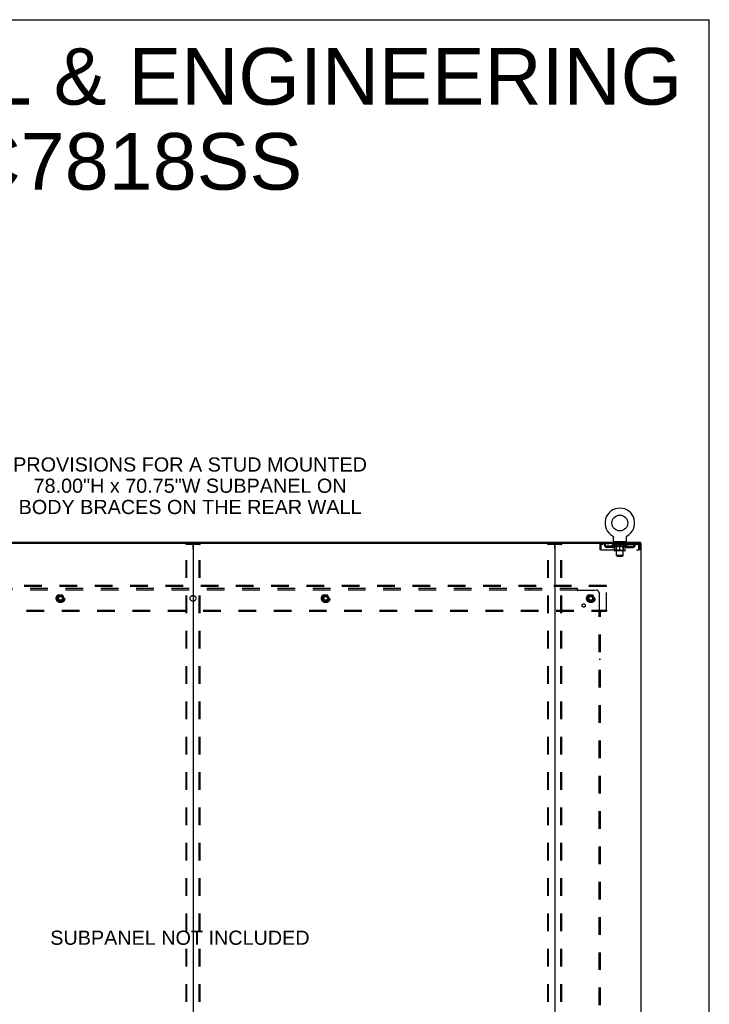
# Model space of a CAD drawing. Header units: inches. Extents: x 0 to 278, y 0 to 180.
# Tile 84 of 84: x 219 to 278, y 95 to 180. Entities that reach past the tile are written whole.
import ezdxf

# ---------------------------------------------------------------- set-up
doc = ezdxf.new("R2010")
doc.units = ezdxf.units.IN
doc.header["$LTSCALE"] = 15.310625
doc.header["$MEASUREMENT"] = 0
doc.linetypes.add('DOT', pattern=[0.2, 0.1, -0.1])
doc.linetypes.add('HIDDEN', pattern=[0.2, 0.1, -0.1])
doc.layers.get('0').update_dxf_attribs({"linetype": 'CONTINUOUS'})
for name, color, linetype in [('DEFAULT_2', 8, 'HIDDEN'), ('DIMENSIONS', 7, 'CONTINUOUS'), ('SUBPANEL', 7, 'CONTINUOUS'), ('WITNESSMARKS', 7, 'CONTINUOUS')]:
    doc.layers.add(name, color=color, linetype=linetype)
doc.styles.get("Standard").update_dxf_attribs({"font": 'arial.ttf'})

msp = doc.modelspace()

# ---------------------------------------------------------------- linework, layer by layer
at = {"color": 7, "linetype": 'Continuous'}
for p, q in [((0, 180.125), (278.375, 180.125)), ((278.375, 0), (278.375, 180.125)), ((269.98, 135.364), (269.98, 135.364)), ((269.98, 135.364), (269.984, 135.361)), ((269.982, 135.362), (269.981, 135.363)), ((269.984, 135.361), (269.988, 135.359)), ((269.988, 135.359), (269.992, 135.356)), ((269.992, 135.356), (269.997, 135.353)), ((269.996, 135.353), (270, 135.349)), ((270, 135.35), (270.004, 135.346)), ((270.004, 135.346), (270.008, 135.343)), ((270.008, 135.343), (270.012, 135.339)), ((270.012, 135.339), (270.015, 135.335)), ((270.015, 135.336), (270.018, 135.332)), ((270.018, 135.332), (270.022, 135.328)), ((270.022, 135.328), (270.025, 135.324)), ((270.025, 135.324), (270.028, 135.319)), ((270.028, 135.32), (270.03, 135.315)), ((270.03, 135.315), (270.033, 135.311)), ((270.033, 135.311), (270.036, 135.306)), ((270.035, 135.307), (270.038, 135.302)), ((270.038, 135.302), (270.04, 135.297)), ((270.04, 135.297), (270.042, 135.293)), ((270.042, 135.293), (270.044, 135.288)), ((270.044, 135.288), (270.045, 135.283)), ((270.045, 135.283), (270.047, 135.278)), ((270.047, 135.278), (270.048, 135.273)), ((270.048, 135.273), (270.049, 135.268)), ((270.049, 135.268), (270.05, 135.263)), ((270.05, 135.263), (270.051, 135.258)), ((270.051, 135.258), (270.052, 135.253)), ((270.052, 135.243), (270.052, 135.239)), ((270.052, 134.925), (270.052, 135.239)), ((271.177, 134.925), (271.177, 135.239)), ((271.178, 135.253), (271.179, 135.258)), ((271.178, 135.248), (271.178, 135.253)), ((271.179, 135.258), (271.18, 135.263)), ((271.18, 135.268), (271.182, 135.273)), ((271.18, 135.263), (271.18, 135.268)), ((271.182, 135.273), (271.183, 135.278)), ((271.183, 135.278), (271.184, 135.283)), ((271.184, 135.283), (271.186, 135.288)), ((271.186, 135.288), (271.188, 135.293)), ((271.19, 135.297), (271.192, 135.302)), ((271.192, 135.302), (271.194, 135.307)), ((271.194, 135.306), (271.197, 135.311)), ((271.197, 135.311), (271.199, 135.315)), ((271.199, 135.315), (271.202, 135.32)), ((271.202, 135.319), (271.205, 135.324)), ((271.205, 135.324), (271.208, 135.328)), ((271.208, 135.328), (271.211, 135.332)), ((271.211, 135.332), (271.215, 135.336)), ((271.218, 135.339), (271.222, 135.343)), ((271.225, 135.346), (271.229, 135.349)), ((271.233, 135.353), (271.237, 135.356)), ((271.237, 135.356), (271.242, 135.359)), ((271.242, 135.359), (271.246, 135.361)), ((271.242, 135.359), (271.243, 135.359)), ((271.246, 135.361), (271.25, 135.364)), ((271.249, 135.363), (271.247, 135.362)), ((202.179, 134.722), (265.009, 134.722)), ((233.594, 134.682), (233.594, 48.97)), ((270.115, 134.856), (270.115, 134.826)), ((271.115, 134.856), (270.115, 134.856)), ((271.115, 134.856), (271.115, 134.826)), ((272.408, 134.722), (272.379, 134.722)), ((272.417, 134.722), (272.417, 134.826))]:
    msp.add_line(p, q, dxfattribs=at)
at = {"color": 3, "linetype": 'Continuous'}
for p, q in [((194.771, 134.826), (272.417, 134.826)), ((264.969, 134.682), (264.969, 48.97)), ((265.009, 134.722), (272.379, 134.722)), ((272.408, 134.722), (272.469, 134.722)), ((272.469, 48.93), (272.469, 134.722))]:
    msp.add_line(p, q, dxfattribs=at)
at = {"color": 7, "linetype": 'Continuous'}
for points in [[(270.052, 135.253), (270.052, 135.248), (270.052, 135.243)], [(271.177, 135.239), (271.177, 135.243), (271.178, 135.248)], [(271.177, 135.239), (271.177, 135.243), (271.178, 135.248)], [(271.188, 135.293), (271.19, 135.297), (271.192, 135.302)], [(271.215, 135.335), (271.218, 135.339), (271.222, 135.343)], [(271.222, 135.343), (271.226, 135.346), (271.229, 135.35)], [(271.229, 135.349), (271.233, 135.353), (271.237, 135.356)]]:
    msp.add_lwpolyline(points, dxfattribs=at)
msp.add_circle((270.615, 136.484), 0.688, dxfattribs=at)
for centre, radius, start, end in [((270.615, 136.484), 1.288, 299.50527, 240.49473), ((270.121, 134.925), 0.069, 180, 265), ((271.108, 134.925), 0.069, 275, 360), ((233.554, 134.682), 0.04, 0, 90), ((233.634, 134.682), 0.04, 90, 180), ((264.929, 134.682), 0.04, 0, 90)]:
    msp.add_arc(centre, radius, start, end, dxfattribs=at)
at = {"color": 3, "linetype": 'Continuous'}
msp.add_arc((265.009, 134.682), 0.04, 90, 180, dxfattribs=at)
at = {"layer": 'DEFAULT_2', "color": 8, "linetype": 'HIDDEN'}
for p, q in [((269.98, 135.364), (269.98, 135.364)), ((269.987, 135.359), (269.988, 135.359)), ((271.25, 135.364), (271.25, 135.364)), ((232.99, 49.043), (232.99, 134.608)), ((233.011, 134.638), (234.177, 134.638)), ((233.064, 49.043), (233.064, 134.608)), ((234.124, 49.043), (234.124, 134.608)), ((234.198, 49.043), (234.198, 134.608)), ((264.365, 49.043), (264.365, 134.608)), ((264.386, 134.638), (265.552, 134.638)), ((264.439, 49.043), (264.439, 134.608)), ((265.499, 49.043), (265.499, 134.608)), ((265.573, 49.043), (265.573, 134.608)), ((268.865, 134.555), (268.865, 134.159)), ((268.865, 134.555), (268.969, 134.555)), ((268.969, 134.159), (268.865, 134.159)), ((268.969, 134.555), (268.969, 134.159)), ((268.999, 134.159), (268.999, 134.555)), ((268.999, 134.159), (272.231, 134.159)), ((269.032, 134.722), (269.032, 134.618)), ((272.198, 134.618), (269.032, 134.618)), ((269.5, 134.367), (269.5, 134.471)), ((269.983, 134.471), (269.5, 134.471)), ((269.983, 134.367), (269.5, 134.367)), ((269.584, 134.722), (269.584, 134.618)), ((269.75, 134.367), (269.75, 134.471)), ((269.982, 134.571), (269.982, 134.618)), ((271.248, 134.571), (269.982, 134.571)), ((270.141, 134.459), (269.982, 134.571)), ((269.991, 134.611), (269.991, 134.618)), ((270, 134.608), (270, 134.611)), ((270, 134.608), (271.23, 134.608)), ((270.009, 134.608), (270.009, 134.611)), ((270.01, 134.608), (270.01, 134.611)), ((270.02, 134.611), (270.02, 134.618)), ((270.036, 134.608), (270.036, 134.611)), ((270.038, 134.608), (270.038, 134.611)), ((270.066, 134.611), (270.066, 134.618)), ((270.081, 134.608), (270.081, 134.611)), ((270.084, 134.608), (270.084, 134.611)), ((270.288, 134.611), (270.087, 134.611)), ((270.13, 134.611), (270.13, 134.618)), ((270.131, 134.608), (270.131, 134.611)), ((270.132, 134.608), (270.132, 134.611)), ((270.135, 134.608), (270.135, 134.611)), ((270.141, 134.459), (270.151, 134.459)), ((270.142, 134.608), (270.142, 134.611)), ((270.142, 134.608), (270.142, 134.611)), ((270.146, 134.608), (270.146, 134.611)), ((270.149, 134.608), (270.149, 134.612)), ((270.151, 134.096), (270.151, 134.503)), ((270.153, 134.608), (270.153, 134.611)), ((270.167, 134.608), (270.167, 134.611)), ((270.177, 134.618), (270.177, 134.722)), ((270.186, 134.608), (270.186, 134.613)), ((270.186, 134.608), (270.186, 134.611)), ((271.041, 134.059), (270.188, 134.059)), ((270.206, 134.608), (270.206, 134.611)), ((270.208, 134.611), (270.208, 134.618)), ((270.212, 134.856), (270.212, 134.826)), ((270.218, 134.608), (270.218, 134.611)), ((270.222, 134.608), (270.222, 134.611)), ((270.231, 134.608), (270.231, 134.611)), ((270.242, 134.608), (270.242, 134.615)), ((270.25, 134.766), (270.25, 134.846)), ((270.258, 134.608), (270.258, 134.611)), ((270.32, 134.756), (270.26, 134.756)), ((270.261, 134.608), (270.261, 134.611)), ((270.302, 134.099), (270.262, 134.059)), ((270.288, 134.608), (270.288, 134.611)), ((270.355, 134.611), (270.293, 134.611)), ((270.294, 134.459), (270.474, 134.459)), ((270.298, 134.611), (270.298, 134.618)), ((270.302, 134.099), (270.302, 134.568)), ((270.928, 134.099), (270.302, 134.099)), ((270.305, 134.608), (270.305, 134.611)), ((270.31, 134.608), (270.31, 134.611)), ((270.315, 133.675), (270.315, 134.746)), ((270.316, 134.608), (270.316, 134.616)), ((270.32, 134.608), (270.32, 134.611)), ((270.331, 134.608), (270.331, 134.611)), ((270.355, 134.608), (270.355, 134.611)), ((270.43, 134.611), (270.371, 134.611)), ((270.391, 134.608), (270.391, 134.611)), ((270.398, 134.611), (270.398, 134.618)), ((270.402, 134.608), (270.402, 134.611)), ((270.404, 134.608), (270.404, 134.617)), ((270.407, 134.608), (270.407, 134.611)), ((270.415, 134.608), (270.415, 134.611)), ((270.43, 134.608), (270.43, 134.611)), ((270.51, 134.611), (270.456, 134.611)), ((270.469, 134.608), (270.469, 134.611)), ((270.5, 134.611), (270.578, 134.615)), ((270.505, 134.611), (270.505, 134.618)), ((270.505, 134.611), (270.505, 134.618)), ((270.505, 134.618), (270.505, 134.618)), ((270.505, 134.608), (270.505, 134.611)), ((270.509, 134.608), (270.509, 134.611)), ((270.51, 134.608), (270.51, 134.611)), ((270.511, 134.608), (270.511, 134.611)), ((270.546, 134.611), (270.61, 134.611)), ((270.551, 134.608), (270.551, 134.611)), ((270.557, 134.611), (270.557, 134.614)), ((270.578, 134.611), (270.578, 134.615)), ((270.594, 134.608), (270.594, 134.611)), ((270.612, 134.611), (270.612, 134.611)), ((270.612, 134.608), (270.612, 134.611)), ((270.612, 134.608), (270.612, 134.611)), ((270.615, 134.611), (270.615, 134.618)), ((270.615, 134.618), (270.729, 134.611)), ((270.615, 134.059), (270.615, 134.503)), ((270.617, 134.608), (270.617, 134.611)), ((270.617, 134.611), (270.618, 134.611)), ((270.618, 134.608), (270.618, 134.611)), ((270.636, 134.608), (270.636, 134.611)), ((270.636, 134.611), (270.684, 134.611)), ((270.678, 134.608), (270.678, 134.611)), ((270.719, 134.608), (270.719, 134.611)), ((270.719, 134.608), (270.719, 134.611)), ((270.719, 134.611), (270.774, 134.611)), ((270.72, 134.608), (270.72, 134.611)), ((270.724, 134.618), (270.725, 134.618)), ((270.724, 134.611), (270.724, 134.618)), ((270.724, 134.608), (270.724, 134.611)), ((270.725, 134.611), (270.725, 134.618)), ((270.756, 134.459), (270.936, 134.459)), ((270.761, 134.608), (270.761, 134.611)), ((270.8, 134.608), (270.8, 134.611)), ((270.8, 134.611), (270.859, 134.611)), ((270.815, 134.608), (270.815, 134.611)), ((270.823, 134.608), (270.823, 134.611)), ((270.825, 134.608), (270.825, 134.617)), ((270.828, 134.608), (270.828, 134.611)), ((270.831, 134.611), (270.831, 134.618)), ((270.839, 134.608), (270.839, 134.611)), ((270.875, 134.608), (270.875, 134.611)), ((270.875, 134.611), (270.937, 134.611)), ((270.899, 134.608), (270.899, 134.611)), ((270.97, 134.756), (270.91, 134.756)), ((270.91, 134.608), (270.91, 134.611)), ((270.914, 134.608), (270.914, 134.616)), ((270.915, 133.675), (270.915, 134.746)), ((270.92, 134.608), (270.92, 134.611)), ((270.925, 134.608), (270.925, 134.611)), ((270.928, 134.099), (270.928, 134.568)), ((270.928, 134.099), (270.967, 134.059)), ((270.932, 134.611), (270.932, 134.618)), ((270.942, 134.608), (270.942, 134.611)), ((270.942, 134.611), (271.143, 134.611)), ((270.969, 134.608), (270.969, 134.611)), ((270.972, 134.608), (270.972, 134.611)), ((270.98, 134.766), (270.98, 134.846)), ((270.988, 134.608), (270.988, 134.615)), ((270.999, 134.608), (270.999, 134.611)), ((271.008, 134.608), (271.008, 134.611)), ((271.012, 134.608), (271.012, 134.611)), ((271.018, 134.856), (271.018, 134.826)), ((271.022, 134.611), (271.022, 134.618)), ((271.023, 134.608), (271.023, 134.611)), ((271.044, 134.608), (271.044, 134.613)), ((271.044, 134.608), (271.044, 134.611)), ((271.052, 134.618), (271.052, 134.722)), ((271.062, 134.608), (271.062, 134.611)), ((271.077, 134.608), (271.077, 134.611)), ((271.078, 134.096), (271.078, 134.503)), ((271.078, 134.459), (271.089, 134.459)), ((271.081, 134.608), (271.081, 134.612)), ((271.084, 134.608), (271.084, 134.611)), ((271.088, 134.608), (271.088, 134.611)), ((271.088, 134.608), (271.088, 134.611)), ((271.089, 134.459), (271.248, 134.571)), ((271.095, 134.608), (271.095, 134.611)), ((271.098, 134.608), (271.098, 134.611)), ((271.099, 134.608), (271.099, 134.611)), ((271.1, 134.611), (271.1, 134.618)), ((271.146, 134.608), (271.146, 134.611)), ((271.149, 134.608), (271.149, 134.611)), ((271.163, 134.611), (271.163, 134.618)), ((271.192, 134.608), (271.192, 134.611)), ((271.194, 134.608), (271.194, 134.611)), ((271.21, 134.611), (271.21, 134.618)), ((271.22, 134.608), (271.22, 134.611)), ((271.221, 134.608), (271.221, 134.611)), ((271.23, 134.608), (271.23, 134.611)), ((271.239, 134.611), (271.239, 134.618)), ((271.247, 134.471), (271.729, 134.471)), ((271.247, 134.367), (271.729, 134.367)), ((271.248, 134.571), (271.248, 134.618)), ((271.479, 134.367), (271.479, 134.471)), ((271.646, 134.722), (271.646, 134.618)), ((271.729, 134.367), (271.729, 134.471)), ((272.198, 134.722), (272.198, 134.618)), ((272.231, 134.555), (272.231, 134.159)), ((272.261, 134.159), (272.261, 134.555)), ((272.365, 134.555), (272.261, 134.555)), ((272.365, 134.159), (272.261, 134.159)), ((272.365, 134.159), (272.365, 134.555)), ((270.915, 133.675), (270.315, 133.675)), ((270.384, 133.606), (270.315, 133.675)), ((270.384, 133.606), (270.846, 133.606)), ((270.846, 133.606), (270.915, 133.675)), ((269.469, 131.076), (197.719, 131.076)), ((269.469, 130.972), (197.719, 130.972)), ((269.469, 130.972), (269.469, 131.076)), ((269.469, 128.93), (269.469, 130.972)), ((221.931, 130.223), (221.776, 129.956)), ((221.776, 129.946), (221.931, 129.678)), ((222.248, 130.228), (221.939, 130.228)), ((222.411, 129.956), (222.257, 130.223)), ((222.257, 129.678), (222.411, 129.946)), ((244.931, 130.223), (244.776, 129.956)), ((244.776, 129.946), (244.931, 129.678)), ((245.248, 130.228), (244.939, 130.228)), ((245.411, 129.956), (245.257, 130.223)), ((245.257, 129.678), (245.411, 129.946)), ((267.931, 130.223), (267.776, 129.956)), ((267.776, 129.946), (267.931, 129.678)), ((268.248, 130.228), (267.939, 130.228)), ((268.411, 129.956), (268.257, 130.223)), ((268.257, 129.678), (268.411, 129.946)), ((197.719, 128.93), (269.469, 128.93)), ((222.248, 129.673), (221.939, 129.673)), ((245.248, 129.673), (244.939, 129.673)), ((268.248, 129.673), (267.939, 129.673)), ((269.469, 128.93), (269.469, 128.826)), ((197.719, 128.826), (269.469, 128.826))]:
    msp.add_line(p, q, dxfattribs=at)
for points in [[(232.99, 134.608), (232.991, 134.616), (232.993, 134.623), (232.996, 134.629), (233.001, 134.634), (233.006, 134.637), (233.011, 134.638)], [(233.085, 134.638), (233.079, 134.637), (233.074, 134.634), (233.07, 134.629), (233.066, 134.623), (233.064, 134.616), (233.064, 134.608)], [(234.124, 134.608), (234.123, 134.616), (234.121, 134.623), (234.118, 134.629), (234.114, 134.634), (234.109, 134.637), (234.103, 134.638)], [(234.177, 134.638), (234.182, 134.637), (234.187, 134.634), (234.192, 134.629), (234.195, 134.623), (234.197, 134.616), (234.198, 134.608)], [(264.365, 134.608), (264.366, 134.616), (264.368, 134.623), (264.371, 134.629), (264.376, 134.634), (264.381, 134.637), (264.386, 134.638)], [(264.46, 134.638), (264.454, 134.637), (264.449, 134.634), (264.445, 134.629), (264.441, 134.623), (264.439, 134.616), (264.439, 134.608)], [(265.499, 134.608), (265.498, 134.616), (265.496, 134.623), (265.493, 134.629), (265.489, 134.634), (265.484, 134.637), (265.478, 134.638)], [(265.552, 134.638), (265.557, 134.637), (265.562, 134.634), (265.567, 134.629), (265.57, 134.623), (265.572, 134.616), (265.573, 134.608)], [(269.032, 134.722), (269.03, 134.721), (269.027, 134.718), (269.025, 134.712), (269.022, 134.705), (269.02, 134.696), (269.018, 134.685), (269.015, 134.673), (269.013, 134.659), (269.011, 134.644), (269.008, 134.627), (269.006, 134.61), (269.004, 134.592), (269.001, 134.573), (268.999, 134.555)], [(269.032, 134.618), (269.03, 134.617), (269.027, 134.616), (269.025, 134.614), (269.022, 134.611), (269.02, 134.608), (269.018, 134.604), (269.015, 134.599), (269.013, 134.594), (269.011, 134.588), (269.008, 134.582), (269.006, 134.576), (269.004, 134.569), (269.001, 134.562), (268.999, 134.555)], [(270.301, 134.459), (270.277, 134.464), (270.252, 134.47), (270.227, 134.476), (270.202, 134.484), (270.177, 134.493), (270.151, 134.503)], [(270.151, 134.502), (270.176, 134.492), (270.2, 134.484), (270.224, 134.476), (270.247, 134.47), (270.271, 134.464), (270.294, 134.459)], [(270.615, 134.503), (270.589, 134.493), (270.563, 134.484), (270.538, 134.476), (270.513, 134.47), (270.489, 134.464), (270.464, 134.459)], [(270.474, 134.459), (270.497, 134.464), (270.52, 134.47), (270.544, 134.476), (270.567, 134.484), (270.591, 134.492), (270.615, 134.501)], [(270.766, 134.459), (270.741, 134.464), (270.716, 134.47), (270.691, 134.476), (270.666, 134.484), (270.641, 134.493), (270.615, 134.503)], [(270.615, 134.501), (270.639, 134.492), (270.663, 134.484), (270.687, 134.476), (270.71, 134.47), (270.733, 134.464), (270.756, 134.459)], [(271.078, 134.503), (271.053, 134.493), (271.027, 134.484), (271.002, 134.476), (270.978, 134.47), (270.953, 134.464), (270.928, 134.459)], [(270.936, 134.459), (270.959, 134.464), (270.983, 134.47), (271.006, 134.476), (271.03, 134.484), (271.054, 134.492), (271.078, 134.502)], [(272.203, 134.718), (272.2, 134.721), (272.198, 134.722)], [(272.21, 134.608), (272.207, 134.611), (272.205, 134.614), (272.203, 134.616), (272.2, 134.617), (272.198, 134.618)], [(272.203, 134.718), (272.205, 134.712), (272.207, 134.705), (272.21, 134.696), (272.212, 134.685), (272.214, 134.673), (272.217, 134.659), (272.219, 134.644), (272.221, 134.627), (272.224, 134.61), (272.226, 134.592), (272.229, 134.573), (272.231, 134.555)], [(272.21, 134.608), (272.212, 134.604), (272.214, 134.599), (272.217, 134.594), (272.219, 134.588), (272.221, 134.582), (272.224, 134.576), (272.226, 134.569), (272.229, 134.562), (272.231, 134.555)]]:
    msp.add_lwpolyline(points, dxfattribs=at)
for centre, radius in [((222.094, 129.951), 0.372), ((222.094, 129.951), 0.356), ((222.094, 129.951), 0.312), ((222.094, 129.951), 0.204), ((222.094, 129.951), 0.188), ((222.094, 129.951), 0.183), ((222.094, 129.951), 0.165), ((245.094, 129.951), 0.372), ((245.094, 129.951), 0.356), ((245.094, 129.951), 0.312), ((245.094, 129.951), 0.204), ((245.094, 129.951), 0.188), ((245.094, 129.951), 0.183), ((245.094, 129.951), 0.165), ((268.094, 129.951), 0.372), ((268.094, 129.951), 0.356), ((268.094, 129.951), 0.312), ((268.094, 129.951), 0.204), ((268.094, 129.951), 0.188), ((268.094, 129.951), 0.183), ((268.094, 129.951), 0.165)]:
    msp.add_circle(centre, radius, dxfattribs=at)
at = {"layer": 'DEFAULT_2', "color": 8, "linetype": 'DOT'}
for centre in [(222.094, 129.951), (245.094, 129.951), (268.094, 129.951)]:
    msp.add_circle(centre, 0.17, dxfattribs=at)
at = {"layer": 'DEFAULT_2', "color": 8, "linetype": 'HIDDEN'}
for centre, radius, start, end in [((269.032, 134.555), 0.167, 90, 180), ((269.032, 134.555), 0.063, 90, 180), ((269.211, 134.555), 0.167, 8.07163, 90), ((269.212, 134.555), 0.0625, 7.98631, 90), ((269.5, 134.596), 0.229, 187.98631, 270), ((269.5, 134.596), 0.125, 188.07163, 270), ((269.983, 134.596), 0.125, 270, 351.92837), ((269.983, 134.596), 0.229, 270, 352.01369), ((270.272, 134.555), 0.167, 90, 171.92837), ((270.121, 134.925), 0.069, 265, 270), ((270.188, 134.096), 0.0371, 180, 270), ((270.272, 134.555), 0.0625, 90, 172.01369), ((270.24, 134.846), 0.01, 0, 90), ((270.26, 134.766), 0.01, 180, 270), ((270.262, 134.568), 0.0398, 0, 90), ((270.305, 134.746), 0.01, 0, 90), ((270.925, 134.746), 0.01, 90, 180), ((270.967, 134.568), 0.0398, 90, 180), ((270.957, 134.555), 0.167, 8.07163, 90), ((270.958, 134.555), 0.0625, 7.98631, 90), ((270.97, 134.766), 0.01, 270, 360), ((270.99, 134.846), 0.01, 90, 180), ((271.247, 134.596), 0.229, 187.98631, 270), ((271.041, 134.096), 0.0371, 270, 360), ((271.108, 134.925), 0.069, 270, 275), ((271.247, 134.596), 0.125, 188.07163, 270), ((271.729, 134.596), 0.125, 270, 351.92837), ((271.729, 134.596), 0.229, 270, 352.01369), ((272.019, 134.555), 0.167, 90, 171.92837), ((272.018, 134.555), 0.0625, 90, 172.01369), ((272.198, 134.555), 0.167, 0, 90), ((272.198, 134.555), 0.063, 0, 90), ((221.785, 129.951), 0.01, 150.01268, 209.98829), ((221.939, 130.218), 0.01, 90.01235, 149.98915), ((222.248, 130.218), 0.01, 30.01204, 89.98872), ((222.403, 129.951), 0.01, 330.01268, 29.98829), ((244.785, 129.951), 0.01, 150.01268, 209.98829), ((244.939, 130.218), 0.01, 90.01235, 149.98915), ((245.248, 130.218), 0.01, 30.01204, 89.98872), ((245.403, 129.951), 0.01, 330.01268, 29.98829), ((267.785, 129.951), 0.01, 150.01268, 209.98829), ((267.939, 130.218), 0.01, 90.01235, 149.98915), ((268.248, 130.218), 0.01, 30.01204, 89.98872), ((268.403, 129.951), 0.01, 330.01268, 29.98829), ((221.939, 129.683), 0.01, 210.01204, 269.98872), ((222.248, 129.683), 0.01, 270.01235, 329.98915), ((244.939, 129.683), 0.01, 210.01204, 269.98872), ((245.248, 129.683), 0.01, 270.01235, 329.98915), ((267.939, 129.683), 0.01, 210.01204, 269.98872), ((268.248, 129.683), 0.01, 270.01235, 329.98915)]:
    msp.add_arc(centre, radius, start, end, dxfattribs=at)
for centre, major_axis, ratio, start_param, end_param in [((270.615, 134.618), (0.633, 0.007), 0.05963, 2.96643, 3.140963), ((269.962, 134.606), (0.198, 0), 0.060556, 0.430652, 1.470503), ((270.615, 134.618), (0.633, 0), 0.060556, -3.141593, -2.96706), ((269.962, 134.599), (0.198, 0.002), 0.05963, 1.376596, 1.469874), ((270.615, 134.618), (0.633, 0.013), 0.05688, 2.791345, 2.965878), ((269.937, 134.606), (0.198, 0.002), 0.05963, 0.25549, 1.295341), ((270.006, 134.606), (0.198, -0.002), 0.05963, 0.605815, 1.645666), ((270.615, 134.618), (0.633, -0.007), 0.05963, -2.96643, -2.791898), ((270.006, 134.599), (0.198, 0), 0.060556, 1.551758, 1.645036), ((269.937, 134.599), (0.198, 0.004), 0.05688, 1.20151, 1.294789), ((270.007, 134.601), (0.164, 0.002), 0.05963, 1.065228, 1.614276), ((269.987, 134.601), (0.164, 0.003), 0.05688, 0.890143, 1.43919), ((270.045, 134.601), (0.164, 0), 0.060556, 1.240391, 1.789438), ((270.615, 134.618), (0.633, 0.019), 0.052395, 2.616403, 2.790936), ((269.934, 134.606), (0.198, 0.004), 0.05688, 0.080405, 1.120256), ((270.069, 134.606), (0.198, -0.004), 0.05688, 0.7809, 1.820751), ((270.615, 134.618), (0.633, -0.013), 0.05688, -2.791345, -2.616812), ((270.069, 134.599), (0.198, -0.002), 0.05963, 1.72692, 1.820198), ((269.934, 134.599), (0.198, 0.006), 0.052395, 1.026568, 1.119847), ((269.987, 134.601), (0.164, 0.005), 0.052395, 0.715201, 1.264248), ((270.101, 134.601), (0.164, -0.002), 0.05963, 1.415553, 1.9646), ((270.615, 134.618), (0.633, 0.025), 0.046319, 2.441654, 2.616187), ((270.148, 134.606), (0.198, -0.006), 0.052395, 0.955842, 1.995693), ((270.615, 134.618), (0.633, -0.019), 0.052395, -2.616403, -2.44187), ((269.951, 134.606), (0.198, 0.006), 0.052395, -0.094537, 0.945314), ((270.148, 134.599), (0.198, -0.004), 0.05688, 1.902006, 1.995284), ((269.951, 134.599), (0.198, 0.008), 0.046319, 0.851819, 0.945098), ((270.005, 134.601), (0.164, 0.006), 0.046319, 0.540452, 1.089499), ((270.172, 134.601), (0.164, -0.003), 0.05688, 1.590638, 2.139686), ((270.615, 134.618), (0.633, 0.029), 0.038841, 2.267123, 2.441656), ((270.241, 134.606), (0.198, -0.008), 0.046319, 1.130591, 2.170442), ((269.988, 134.606), (0.198, 0.008), 0.046319, -0.269286, 0.770565), ((270.615, 134.618), (0.633, -0.025), 0.046319, -2.441654, -2.267121), ((270.241, 134.599), (0.198, -0.006), 0.052395, 2.076947, 2.170226), ((269.988, 134.599), (0.198, 0.009), 0.038841, 0.677289, 0.770567), ((270.042, 134.601), (0.164, 0.008), 0.038841, 0.365921, 0.914969), ((270.257, 134.601), (0.164, -0.005), 0.052395, 1.76558, 2.314627), ((270.615, 134.618), (0.633, 0.033), 0.030195, 2.09281, 2.267343), ((270.346, 134.606), (0.198, -0.009), 0.038841, 1.305122, 2.344973), ((270.044, 134.606), (0.198, 0.009), 0.038841, -0.443817, 0.596034), ((270.615, 134.618), (0.633, -0.029), 0.038841, -2.267123, -2.092591), ((270.346, 134.599), (0.198, -0.008), 0.046319, 2.251696, 2.344975), ((270.044, 134.599), (0.198, 0.01), 0.030195, 0.502975, 0.596254), ((270.096, 134.601), (0.164, 0.009), 0.030195, 0.191608, 0.740655), ((270.352, 134.601), (0.164, -0.006), 0.046319, 1.940329, 2.489376), ((270.118, 134.606), (0.198, 0.01), 0.030195, -0.61813, 0.421721), ((270.615, 134.618), (0.633, 0.036), 0.020645, 1.918687, 2.09322), ((270.459, 134.606), (0.198, -0.01), 0.030195, 1.479435, 2.519286), ((270.615, 134.618), (0.633, -0.033), 0.030195, -2.09281, -1.918277), ((270.459, 134.599), (0.198, -0.009), 0.038841, 2.426227, 2.519505), ((270.118, 134.599), (0.198, 0.011), 0.020645, 0.328852, 0.422131), ((270.167, 134.601), (0.164, 0.009), 0.020645, 0.017485, 0.566532), ((270.456, 134.601), (0.164, -0.008), 0.038841, 2.11486, 2.663907), ((270.206, 134.606), (0.198, 0.011), 0.020645, -0.792253, 0.247598), ((270.615, 134.618), (0.633, 0.038), 0.010478, 1.744704, 1.919237), ((270.577, 134.606), (0.198, -0.011), 0.020645, 1.653558, 2.693409), ((270.615, 134.618), (0.633, -0.036), 0.020645, -1.918687, -1.744154), ((270.577, 134.599), (0.198, -0.01), 0.030195, 2.60054, 2.693819), ((270.206, 134.599), (0.198, 0.012), 0.010478, 0.154869, 0.248148), ((270.25, 134.601), (0.164, 0.01), 0.010478, 6.126688, 6.675735), ((270.564, 134.601), (0.164, -0.009), 0.030195, 2.289173, 2.83822), ((270.307, 134.606), (0.198, 0.012), 0.010478, -0.966236, -0.000846), ((270.696, 134.606), (0.198, -0.012), 0.010478, 1.827541, 2.867392), ((270.615, 134.618), (0.633, -0.038), 0.010478, -1.744704, -1.570171), ((270.696, 134.599), (0.198, -0.011), 0.020645, 2.774664, 2.867942), ((270.674, 134.601), (0.164, -0.009), 0.020645, 2.463296, 3.012344), ((270.534, 134.606), (0.198, 0.012), 0.010478, 0.274201, 1.314052), ((270.448, 134.601), (0.164, 0.01), 0.010478, -0.000298, 0.504314), ((270.418, 134.599), (0.198, 0.012), 0.010478, 0.192946, 0.399283), ((270.615, 134.618), (0.633, 0.038), 0.010478, -1.578586, -1.396888), ((270.812, 134.599), (0.198, -0.012), 0.010478, 2.948646, 3.041925), ((270.782, 134.601), (0.164, -0.01), 0.010478, 2.637279, 3.142076), ((270.653, 134.606), (0.198, 0.011), 0.020645, 0.448184, 1.488034), ((270.556, 134.601), (0.164, 0.009), 0.020645, 0.129249, 0.678296), ((270.534, 134.599), (0.198, 0.011), 0.020645, 0.273651, 0.366929), ((270.922, 134.606), (0.198, -0.012), 0.010478, -3.140747, -2.175357), ((270.615, 134.618), (0.633, 0.036), 0.020645, -1.397439, -1.222906), ((270.615, 134.618), (0.633, -0.038), 0.010478, 1.222355, 1.396888), ((270.771, 134.606), (0.198, 0.01), 0.030195, 0.622307, 1.662158), ((270.666, 134.601), (0.164, 0.009), 0.030195, 0.303372, 0.852419), ((270.98, 134.601), (0.164, -0.01), 0.010478, 2.749043, 3.29809), ((271.024, 134.606), (0.198, -0.011), 0.020645, 2.893995, 3.933846), ((270.653, 134.599), (0.198, 0.01), 0.030195, 0.447774, 0.541052), ((271.024, 134.599), (0.198, -0.012), 0.010478, 2.893445, 2.986723), ((270.615, 134.618), (0.633, 0.033), 0.030195, -1.223315, -1.048783), ((270.615, 134.618), (0.633, -0.036), 0.020645, 1.048373, 1.222906), ((270.884, 134.606), (0.198, 0.009), 0.038841, 0.79662, 1.836471), ((270.774, 134.601), (0.164, 0.008), 0.038841, 0.477686, 1.026733), ((271.063, 134.601), (0.164, -0.009), 0.020645, 2.57506, 3.124108), ((271.112, 134.606), (0.198, -0.01), 0.030195, 2.719872, 3.759723), ((270.988, 134.606), (0.198, 0.008), 0.046319, 0.971151, 2.011002), ((270.771, 134.599), (0.198, 0.009), 0.038841, 0.622087, 0.715366), ((271.112, 134.599), (0.198, -0.011), 0.020645, 2.719462, 2.812741), ((270.615, 134.618), (0.633, 0.029), 0.038841, -1.049002, -0.874469), ((270.615, 134.618), (0.633, -0.033), 0.030195, 0.87425, 1.048783), ((270.878, 134.601), (0.164, 0.006), 0.046319, 0.652216, 1.201263), ((271.082, 134.606), (0.198, 0.006), 0.052395, 1.1459, 2.185751), ((271.133, 134.601), (0.164, -0.009), 0.030195, 2.400937, 2.949985), ((271.186, 134.606), (0.198, -0.009), 0.038841, 2.545558, 3.585409), ((270.973, 134.601), (0.164, 0.005), 0.052395, 0.826965, 1.376012), ((270.884, 134.599), (0.198, 0.008), 0.046319, 0.796618, 0.889896), ((271.186, 134.599), (0.198, -0.01), 0.030195, 2.545339, 2.638617), ((271.161, 134.606), (0.198, 0.004), 0.05688, 1.320842, 2.360692), ((270.615, 134.618), (0.633, 0.025), 0.046319, -0.874471, -0.699939), ((270.615, 134.618), (0.633, -0.029), 0.038841, 0.699936, 0.874469), ((271.242, 134.606), (0.198, -0.008), 0.046319, 2.371028, 3.410879), ((271.188, 134.601), (0.164, -0.008), 0.038841, 2.226624, 2.775671), ((271.224, 134.606), (0.198, 0.002), 0.05963, 1.495927, 2.535778), ((271.058, 134.601), (0.164, 0.003), 0.05688, 1.001907, 1.550954), ((271.279, 134.606), (0.198, -0.006), 0.052395, 2.196279, 3.23613), ((271.225, 134.601), (0.164, -0.006), 0.046319, 2.052093, 2.601141), ((270.988, 134.599), (0.198, 0.006), 0.052395, 0.971367, 1.064645), ((271.268, 134.606), (0.198, 0), 0.060556, 1.671089, 2.71094), ((271.242, 134.599), (0.198, -0.009), 0.038841, 2.371026, 2.464304), ((271.296, 134.606), (0.198, -0.004), 0.05688, 2.021337, 3.061188), ((270.615, 134.618), (0.633, 0.019), 0.052395, -0.699723, -0.52519), ((270.615, 134.618), (0.633, -0.025), 0.046319, 0.525406, 0.699939), ((271.292, 134.606), (0.198, -0.002), 0.05963, 1.846251, 2.886102), ((271.129, 134.601), (0.164, 0.002), 0.05963, 1.176993, 1.72604), ((271.243, 134.601), (0.164, -0.005), 0.052395, 1.877344, 2.426392), ((271.184, 134.601), (0.164, 0), 0.060556, 1.352155, 1.901202), ((271.242, 134.601), (0.164, -0.003), 0.05688, 1.702402, 2.25145), ((271.223, 134.601), (0.164, -0.002), 0.05963, 1.527317, 2.076364), ((271.082, 134.599), (0.198, 0.004), 0.05688, 1.146309, 1.239587), ((271.279, 134.599), (0.198, -0.008), 0.046319, 2.196495, 2.289773), ((270.615, 134.618), (0.633, 0.013), 0.05688, -0.524781, -0.350248), ((270.615, 134.618), (0.633, -0.019), 0.052395, 0.350657, 0.52519), ((271.161, 134.599), (0.198, 0.002), 0.05963, 1.321394, 1.414673), ((271.296, 134.599), (0.198, -0.006), 0.052395, 2.021746, 2.115024), ((270.615, 134.618), (0.633, 0.007), 0.05963, -0.349695, -0.175162), ((270.615, 134.618), (0.633, -0.013), 0.05688, 0.175715, 0.350248), ((271.224, 134.599), (0.198, 0), 0.060556, 1.496556, 1.589835), ((271.292, 134.599), (0.198, -0.004), 0.05688, 1.846804, 1.940083), ((271.268, 134.599), (0.198, -0.002), 0.05963, 1.671719, 1.764997), ((270.615, 134.618), (0.633, 0), 0.060556, -0.174533, 0), ((270.615, 134.618), (0.633, -0.007), 0.05963, 0.000629, 0.175162)]:
    msp.add_ellipse(centre, major_axis=major_axis, ratio=ratio, start_param=start_param, end_param=end_param, dxfattribs=at)
at = {"layer": 'SUBPANEL', "color": 8, "linetype": 'HIDDEN'}
for p, q in [((266.938, 130.794), (200.25, 130.794)), ((266.938, 130.669), (200.25, 130.669)), ((262.813, 130.669), (262.813, 130.794)), ((266.938, 130.629), (266.938, 130.794)), ((266.973, 130.669), (268.563, 130.669)), ((268.813, 130.419), (268.813, 128.83)), ((268.772, 128.794), (268.938, 128.794)), ((268.813, 54.857), (268.813, 128.794)), ((268.831, 128.812), (268.824, 128.819)), ((268.938, 54.857), (268.938, 128.794)), ((268.813, 124.669), (268.938, 124.669))]:
    msp.add_line(p, q, dxfattribs=at)
for points in [[(266.938, 130.708), (266.939, 130.706), (266.941, 130.703), (266.943, 130.701), (266.945, 130.699), (266.946, 130.697), (266.948, 130.695), (266.95, 130.693), (266.951, 130.692), (266.953, 130.69), (266.955, 130.688), (266.96, 130.683)], [(266.938, 130.629), (266.94, 130.629), (266.941, 130.63), (266.943, 130.631), (266.945, 130.632), (266.947, 130.633), (266.948, 130.635), (266.95, 130.636), (266.952, 130.638), (266.953, 130.64), (266.955, 130.642), (266.956, 130.644), (266.958, 130.646), (266.959, 130.648), (266.96, 130.651)], [(266.96, 130.683), (266.962, 130.681), (266.964, 130.679), (266.966, 130.677), (266.968, 130.675), (266.97, 130.673), (266.971, 130.671), (266.973, 130.669)], [(266.96, 130.651), (266.963, 130.656), (266.965, 130.658), (266.967, 130.661), (266.968, 130.663), (266.97, 130.666), (266.971, 130.668), (266.973, 130.669)], [(268.772, 128.794), (268.773, 128.796), (268.773, 128.798), (268.774, 128.8), (268.775, 128.802), (268.777, 128.804), (268.778, 128.805), (268.78, 128.807), (268.781, 128.809), (268.783, 128.81), (268.785, 128.811), (268.787, 128.813), (268.789, 128.814), (268.792, 128.816), (268.794, 128.817), (268.799, 128.82)], [(268.799, 128.82), (268.802, 128.822), (268.804, 128.823), (268.806, 128.825), (268.809, 128.827), (268.811, 128.828), (268.813, 128.83)], [(268.824, 128.819), (268.822, 128.821), (268.82, 128.823), (268.818, 128.825), (268.816, 128.827), (268.814, 128.828), (268.813, 128.83)], [(268.851, 128.794), (268.849, 128.796), (268.846, 128.798), (268.844, 128.8), (268.842, 128.801), (268.84, 128.803), (268.838, 128.805), (268.836, 128.807), (268.835, 128.808), (268.833, 128.81), (268.831, 128.812)]]:
    msp.add_lwpolyline(points, dxfattribs=at)
for centre, radius in [((222.094, 129.951), 0.25), ((233.594, 129.951), 0.25), ((245.094, 129.951), 0.25), ((268.094, 129.951), 0.25), ((267.475, 129.332), 0.141)]:
    msp.add_circle(centre, radius, dxfattribs=at)
msp.add_arc((268.563, 130.419), 0.25, 0, 90, dxfattribs=at)
at = {"layer": 'WITNESSMARKS', "color": 40, "linetype": 'Continuous'}
for p, q in [((233.531, 134.597), (233.656, 134.597)), ((233.531, 134.534), (233.656, 134.534)), ((233.531, 134.472), (233.656, 134.472)), ((233.531, 134.409), (233.656, 134.409)), ((233.531, 134.284), (233.656, 134.284)), ((264.906, 134.597), (265.031, 134.597)), ((264.906, 134.534), (265.031, 134.534)), ((264.906, 134.472), (265.031, 134.472)), ((264.906, 134.347), (265.031, 134.347))]:
    msp.add_line(p, q, dxfattribs=at)

# ---------------------------------------------------------------- texts
at = {"layer": 'DIMENSIONS', "color": 2, "linetype": 'Continuous', "attachment_point": 2, "line_spacing_factor": 0.9}
for s, insert, char_height, width in [('SAGINAW CONTROL & ENGINEERING\\PSCE-N86C7818SS', (213.883, 177.668), 4.9125, 124.07258), ('PROVISIONS FOR A STUD MOUNTED\\P78.00"H x 70.75"W SUBPANEL ON\\PBODY BRACES ON THE REAR WALL', (233.334, 142.173), 1.22812, 30.63008), ('SUBPANEL NOT INCLUDED', (232.454, 101.14), 1.22812, 22.4578)]:
    msp.add_mtext(s, dxfattribs=dict(at, insert=insert, char_height=char_height, width=width))

doc.saveas('drawing.dxf')
